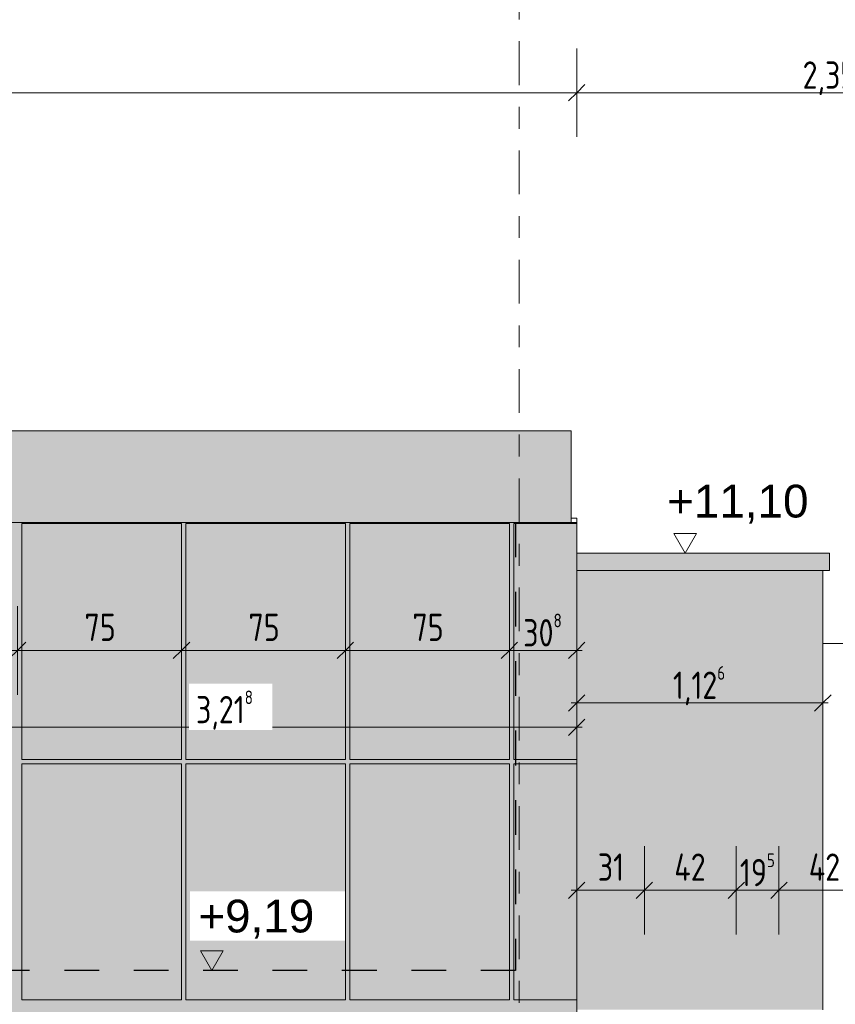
# Model space of a CAD drawing. Header units: metres. Extents: x -25 to 103, y -11 to 869.
# Tile 82 of 86: x 13.45 to 17.18, y 6.24 to 10.75. Entities that reach past the tile are written whole.
import ezdxf

# ---------------------------------------------------------------- set-up
doc = ezdxf.new("R2010")
doc.units = ezdxf.units.M
doc.header["$XCLIPFRAME"] = 2
doc.linetypes.add('_Rasterlinie_', pattern=[0.375, 0.2, -0.05, 0.075, -0.05])
doc.linetypes.add('Dash', pattern=[0.3175, 0.15875, -0.15875])
for name, color, linetype, lineweight in [('A_Bem', 7, 'Continuous', 5), ('A_Bem-50', 7, 'Continuous', 5), ('A_Geschossdecken', 7, 'Continuous', 5), ('A_Hoehenkoten', 124, 'Continuous', 5), ('A_Körper_Form', 7, 'Continuous', 5), ('A_Linien', 5, 'Continuous', 9), ('A_Raster', 128, 'Continuous', 5), ('A_Scan-Pixelbild', 213, 'Continuous', 5), ('A_Wand', 244, 'Continuous', 5), ('A_Wände_Oberflächenschraffur', 244, 'Continuous', 5)]:
    doc.layers.add(name, color=color, linetype=linetype, lineweight=lineweight)
doc.styles.add('Arial', font='arial.ttf', dxfattribs={"height": 0.15})
doc.styles.add('ISOCPEUR', font='isocpeur.ttf', dxfattribs={"width": 0.8, "height": 0.125})
doc.dimstyles.new('BLB-Standard_2_5_Aussen', dxfattribs={"dimscale": 0.3048, "dimtxt": 0.124498, "dimasz": 0.246063, "dimexe": 0.66437, "dimexo": 0.0625, "dimgap": 0.016404, "dimtad": 1, "dimrnd": 0.001, "dimzin": 0, "dimdsep": 46, "dimtxsty": 'ISOCPEUR', "dimblk1": 'OBLIQUE', "dimblk2": 'OBLIQUE', "dimsah": 1, "dimcen": 0.09, "dimdle": 0.082021, "dimazin": 0, "dimtfac": 1, "dimtdec": 4, "dimtix": 1, "dimtmove": 0, "dimatfit": 3, "dimfxl": 0.66437, "dimfxlon": 1, "dimtvp": 1, "dimtolj": 1, "dimtzin": 0, "dimarcsym": 2})
doc.dimstyles.new('BLB-Standard_2_5_Aussen_1', dxfattribs={"dimscale": 0.3048, "dimtxt": 0.124498, "dimasz": 0.246063, "dimexe": 0.66437, "dimexo": 0.0625, "dimgap": 0.016404, "dimtad": 1, "dimdec": 1, "dimlfac": 100, "dimrnd": 0.1, "dimdsep": 46, "dimtxsty": 'ISOCPEUR', "dimblk1": 'OBLIQUE', "dimblk2": 'OBLIQUE', "dimsah": 1, "dimcen": 0.09, "dimdle": 0.082021, "dimazin": 0, "dimtfac": 1, "dimtdec": 4, "dimtix": 1, "dimtmove": 0, "dimatfit": 3, "dimfxl": 0.66437, "dimfxlon": 1, "dimtvp": 1, "dimtolj": 1, "dimtzin": 0, "dimarcsym": 2})
doc.dimstyles.new('BLB-Standard_2_5_Aussen_maskiert', dxfattribs={"dimscale": 0.3048, "dimtxt": 0.124498, "dimasz": 0.246063, "dimexe": 0.66437, "dimexo": 0.0625, "dimgap": 0.016404, "dimtad": 1, "dimrnd": 0.001, "dimzin": 0, "dimdsep": 46, "dimtxsty": 'ISOCPEUR', "dimblk1": 'OBLIQUE', "dimblk2": 'OBLIQUE', "dimsah": 1, "dimcen": 0.09, "dimdle": 0.082021, "dimazin": 0, "dimtfac": 1, "dimtdec": 4, "dimtix": 1, "dimtmove": 0, "dimatfit": 3, "dimfxl": 0.66437, "dimfxlon": 1, "dimtvp": 1, "dimtfill": 1, "dimtolj": 1, "dimtzin": 0, "dimarcsym": 2})
picture_1 = doc.add_image_def('image1.jpg', size_in_pixel=(1792, 564))

# ---------------------------------------------------------------- blocks, each defined once
blk = doc.blocks.new('DIMBLOCK53-Ansicht Belderberg')
at = {"layer": 'A_Bem-50'}
for p, q in [((12.7565, 8.0619), (12.7565, 7.6569)), ((12.7565, 7.8594), (12.7565, 8.0619)), ((13.4365, 8.0619), (13.4365, 7.6569)), ((13.4365, 7.8594), (13.4365, 8.0619)), ((12.7565, 7.8594), (13.4365, 7.8594))]:
    blk.add_line(p, q, dxfattribs=at)
at = {"layer": 'A_Bem-50', "lineweight": 9}
for p, q in [((12.7565, 7.8594), (12.794, 7.8969)), ((13.4365, 7.8594), (13.474, 7.8969)), ((12.7565, 7.8594), (12.719, 7.8219)), ((13.4365, 7.8594), (13.399, 7.8219))]:
    blk.add_line(p, q, dxfattribs=at)
at = {"layer": 'A_Bem-50', "color": 0, "insert": (13.028, 8.0277), "char_height": 0.125, "width": 0.164326, "attachment_point": 1, "line_spacing_factor": 1.149209, "style": 'ISOCPEUR'}
blk.add_mtext('68', dxfattribs=at)
blk = doc.blocks.new('_Oblique')
at = {"color": 0, "linetype": 'ByBlock', "lineweight": -2}
blk.add_line((-0.5, -0.5), (0.5, 0.5), dxfattribs=at)
blk = doc.blocks.new('DIMBLOCK54-Ansicht Belderberg')
at = {"layer": 'A_Bem-50'}
for p, q in [((13.4365, 8.0619), (13.4365, 7.6569)), ((13.4365, 7.8594), (13.4365, 8.0619)), ((14.1865, 8.0619), (14.1865, 7.6569)), ((14.1865, 7.8594), (14.1865, 8.0619)), ((13.4365, 7.8594), (14.1865, 7.8594))]:
    blk.add_line(p, q, dxfattribs=at)
at = {"layer": 'A_Bem-50', "lineweight": 9}
for p, q in [((13.4365, 7.8594), (13.474, 7.8969)), ((14.1865, 7.8594), (14.224, 7.8969)), ((13.4365, 7.8594), (13.399, 7.8219)), ((14.1865, 7.8594), (14.149, 7.8219))]:
    blk.add_line(p, q, dxfattribs=at)
at = {"layer": 'A_Bem-50', "color": 0, "insert": (13.743, 8.0277), "char_height": 0.125, "width": 0.164326, "attachment_point": 1, "line_spacing_factor": 1.149209, "style": 'ISOCPEUR'}
blk.add_mtext('75', dxfattribs=at)
blk = doc.blocks.new('DIMBLOCK55-Ansicht Belderberg')
at = {"layer": 'A_Bem-50'}
for p, q in [((14.1865, 8.0619), (14.1865, 7.6569)), ((14.1865, 7.8594), (14.1865, 8.0619)), ((14.9365, 8.0619), (14.9365, 7.6569)), ((14.9365, 7.8594), (14.9365, 8.0619)), ((14.1865, 7.8594), (14.9365, 7.8594))]:
    blk.add_line(p, q, dxfattribs=at)
at = {"layer": 'A_Bem-50', "lineweight": 9}
for p, q in [((14.1865, 7.8594), (14.224, 7.8969)), ((14.9365, 7.8594), (14.974, 7.8969)), ((14.1865, 7.8594), (14.149, 7.8219)), ((14.9365, 7.8594), (14.899, 7.8219))]:
    blk.add_line(p, q, dxfattribs=at)
at = {"layer": 'A_Bem-50', "color": 0, "insert": (14.493, 8.0277), "char_height": 0.125, "width": 0.164326, "attachment_point": 1, "line_spacing_factor": 1.149209, "style": 'ISOCPEUR'}
blk.add_mtext('75', dxfattribs=at)
blk = doc.blocks.new('DIMBLOCK56-Ansicht Belderberg')
at = {"layer": 'A_Bem-50'}
for p, q in [((14.9365, 8.0619), (14.9365, 7.6569)), ((14.9365, 7.8594), (14.9365, 8.0619)), ((15.6865, 8.0619), (15.6865, 7.6569)), ((15.6865, 7.8594), (15.6865, 8.0619)), ((14.9365, 7.8594), (15.6865, 7.8594))]:
    blk.add_line(p, q, dxfattribs=at)
at = {"layer": 'A_Bem-50', "lineweight": 9}
for p, q in [((14.9365, 7.8594), (14.974, 7.8969)), ((15.6865, 7.8594), (15.724, 7.8969)), ((14.9365, 7.8594), (14.899, 7.8219)), ((15.6865, 7.8594), (15.649, 7.8219))]:
    blk.add_line(p, q, dxfattribs=at)
at = {"layer": 'A_Bem-50', "color": 0, "insert": (15.243, 8.0277), "char_height": 0.125, "width": 0.164326, "attachment_point": 1, "line_spacing_factor": 1.149209, "style": 'ISOCPEUR'}
blk.add_mtext('75', dxfattribs=at)
blk = doc.blocks.new('DIMBLOCK57-Ansicht Belderberg')
at = {"layer": 'A_Bem-50'}
for p, q in [((15.6865, 8.0619), (15.6865, 7.6569)), ((15.6865, 7.8594), (15.6865, 8.0619)), ((15.9944, 8.0619), (15.9944, 7.6569)), ((15.9944, 7.8594), (15.9944, 8.0619)), ((15.6865, 7.8594), (16.0194, 7.8594))]:
    blk.add_line(p, q, dxfattribs=at)
at = {"layer": 'A_Bem-50', "lineweight": 9}
for p, q in [((15.6865, 7.8594), (15.724, 7.8969)), ((15.9944, 7.8594), (16.0319, 7.8969)), ((15.6865, 7.8594), (15.649, 7.8219)), ((15.9944, 7.8594), (15.9569, 7.8219))]:
    blk.add_line(p, q, dxfattribs=at)
at = {"layer": 'A_Bem-50', "color": 0, "insert": (15.7495, 8.0277), "char_height": 0.125, "width": 0.218106, "attachment_point": 1, "line_spacing_factor": 1.149209, "style": 'ISOCPEUR'}
blk.add_mtext('30\\A2\\H0.5x;\\S8^  ;\\H2x;', dxfattribs=at)
blk = doc.blocks.new('Höhenkoten - leer-6237472-Ansicht Belderberg')
at = {"layer": 'A_Hoehenkoten'}
for p, q in [((10.0151, 8.9549), (9.9112, 8.9549)), ((9.9632, 8.8649), (9.9112, 8.9549)), ((9.9632, 8.8649), (10.0151, 8.9549))]:
    blk.add_line(p, q, dxfattribs=at)
blk = doc.blocks.new('DIMBLOCK240-Ansicht Belderberg')
at = {"layer": 'A_Bem-50'}
for p, q in [((15.9944, 6.9645), (15.9944, 6.5595)), ((15.9944, 6.762), (15.9944, 6.9645)), ((16.3042, 6.5595), (16.3042, 6.9645)), ((15.9694, 6.762), (16.3042, 6.762)), ((16.3042, 6.762), (16.3042, 6.5595))]:
    blk.add_line(p, q, dxfattribs=at)
at = {"layer": 'A_Bem-50', "lineweight": 9}
for p, q in [((15.9944, 6.762), (15.9569, 6.7245)), ((15.9944, 6.762), (16.0319, 6.7995)), ((16.3042, 6.762), (16.2667, 6.7245)), ((16.3042, 6.762), (16.3417, 6.7995))]:
    blk.add_line(p, q, dxfattribs=at)
at = {"layer": 'A_Bem-50', "color": 0, "insert": (16.0908, 6.9303), "char_height": 0.125, "width": 0.140424, "attachment_point": 1, "line_spacing_factor": 1.149209, "style": 'ISOCPEUR'}
blk.add_mtext('31', dxfattribs=at)
blk = doc.blocks.new('DIMBLOCK241-Ansicht Belderberg')
at = {"layer": 'A_Bem-50'}
for p, q in [((16.3042, 6.5595), (16.3042, 6.9645)), ((16.7242, 6.5595), (16.7242, 6.9645)), ((16.3042, 6.762), (16.7242, 6.762)), ((16.3042, 6.762), (16.3042, 6.5595)), ((16.7242, 6.762), (16.7242, 6.5595))]:
    blk.add_line(p, q, dxfattribs=at)
at = {"layer": 'A_Bem-50', "lineweight": 9}
for p, q in [((16.3042, 6.762), (16.2667, 6.7245)), ((16.3042, 6.762), (16.3417, 6.7995)), ((16.7242, 6.762), (16.6867, 6.7245)), ((16.7242, 6.762), (16.7617, 6.7995))]:
    blk.add_line(p, q, dxfattribs=at)
at = {"layer": 'A_Bem-50', "color": 0, "insert": (16.4408, 6.9303), "char_height": 0.125, "width": 0.176277, "attachment_point": 1, "line_spacing_factor": 1.149209, "style": 'ISOCPEUR'}
blk.add_mtext('42', dxfattribs=at)
blk = doc.blocks.new('DIMBLOCK242-Ansicht Belderberg')
at = {"layer": 'A_Bem-50'}
for p, q in [((16.7242, 6.5595), (16.7242, 6.9645)), ((16.9194, 6.5595), (16.9194, 6.9645)), ((16.7242, 6.762), (16.9194, 6.762)), ((16.7242, 6.762), (16.7242, 6.5595)), ((16.9194, 6.762), (16.9194, 6.5595))]:
    blk.add_line(p, q, dxfattribs=at)
at = {"layer": 'A_Bem-50', "lineweight": 9}
for p, q in [((16.7242, 6.762), (16.6867, 6.7245)), ((16.7242, 6.762), (16.7617, 6.7995)), ((16.9194, 6.762), (16.8819, 6.7245)), ((16.9194, 6.762), (16.9569, 6.7995))]:
    blk.add_line(p, q, dxfattribs=at)
at = {"layer": 'A_Bem-50', "color": 0, "insert": (16.7409, 6.9303), "char_height": 0.125, "width": 0.194204, "attachment_point": 1, "line_spacing_factor": 1.149209, "style": 'ISOCPEUR'}
blk.add_mtext('19\\A2\\H0.5x;\\S5^  ;\\H2x;', dxfattribs=at)
blk = doc.blocks.new('DIMBLOCK243-Ansicht Belderberg')
at = {"layer": 'A_Bem-50'}
for p, q in [((16.9194, 6.5595), (16.9194, 6.9645)), ((17.3394, 6.5595), (17.3394, 6.9645)), ((16.9194, 6.762), (17.3394, 6.762)), ((16.9194, 6.762), (16.9194, 6.5595)), ((17.3394, 6.762), (17.3394, 6.5595))]:
    blk.add_line(p, q, dxfattribs=at)
at = {"layer": 'A_Bem-50', "lineweight": 9}
for p, q in [((16.9194, 6.762), (16.8819, 6.7245)), ((16.9194, 6.762), (16.9569, 6.7995)), ((17.3394, 6.762), (17.3019, 6.7245)), ((17.3394, 6.762), (17.3769, 6.7995))]:
    blk.add_line(p, q, dxfattribs=at)
at = {"layer": 'A_Bem-50', "color": 0, "insert": (17.056, 6.9303), "char_height": 0.125, "width": 0.176277, "attachment_point": 1, "line_spacing_factor": 1.149209, "style": 'ISOCPEUR'}
blk.add_mtext('42', dxfattribs=at)
blk = doc.blocks.new('DIMBLOCK247-Ansicht Belderberg')
at = {"layer": 'A_Bem-50'}
for p, q in [((15.9944, 7.8219), (15.9944, 7.4169)), ((15.9944, 7.6194), (15.9944, 7.8219)), ((17.1202, 7.8219), (17.1202, 7.4169)), ((17.1202, 7.6194), (17.1202, 7.8219)), ((15.9694, 7.6194), (17.1452, 7.6194))]:
    blk.add_line(p, q, dxfattribs=at)
at = {"layer": 'A_Bem-50', "lineweight": 9}
for p, q in [((15.9944, 7.6194), (15.9569, 7.5819)), ((15.9944, 7.6194), (16.0319, 7.6569)), ((17.1202, 7.6194), (17.0827, 7.5819)), ((17.1202, 7.6194), (17.1577, 7.6569))]:
    blk.add_line(p, q, dxfattribs=at)
at = {"layer": 'A_Bem-50', "color": 0, "insert": (16.4347, 7.7877), "char_height": 0.125, "width": 0.294293, "attachment_point": 1, "line_spacing_factor": 1.149209, "style": 'ISOCPEUR'}
blk.add_mtext('1,12\\A2\\H0.5x;\\S6^  ;\\H2x;', dxfattribs=at)
blk = doc.blocks.new('DIMBLOCK252-Ansicht Belderberg')
at = {"layer": 'A_Bem-50'}
for p, q in [((-20.0259, 10.2093), (-20.0259, 10.6143)), ((15.9944, 10.2093), (15.9944, 10.6143)), ((-20.0259, 10.4118), (15.9944, 10.4118)), ((-20.0259, 10.4118), (-20.0259, 10.2093)), ((15.9944, 10.4118), (15.9944, 10.2093))]:
    blk.add_line(p, q, dxfattribs=at)
at = {"layer": 'A_Bem-50', "lineweight": 9}
for p, q in [((-20.0259, 10.4118), (-20.0634, 10.3743)), ((-20.0259, 10.4118), (-19.9884, 10.4493)), ((15.9944, 10.4118), (15.9569, 10.3743)), ((15.9944, 10.4118), (16.0319, 10.4493))]:
    blk.add_line(p, q, dxfattribs=at)
at = {"layer": 'A_Bem-50', "color": 0, "insert": (-2.1702, 10.5801), "char_height": 0.125, "width": 0.370481, "attachment_point": 1, "line_spacing_factor": 1.149209, "style": 'ISOCPEUR'}
blk.add_mtext('36,02', dxfattribs=at)
blk = doc.blocks.new('DIMBLOCK253-Ansicht Belderberg')
at = {"layer": 'A_Bem-50'}
for p, q in [((15.9944, 10.2093), (15.9944, 10.6143)), ((18.3462, 10.2093), (18.3462, 10.6143)), ((15.9944, 10.4118), (18.3712, 10.4118)), ((15.9944, 10.4118), (15.9944, 10.2093)), ((18.3462, 10.4118), (18.3462, 10.2093))]:
    blk.add_line(p, q, dxfattribs=at)
at = {"layer": 'A_Bem-50', "lineweight": 9}
for p, q in [((15.9944, 10.4118), (15.9569, 10.3743)), ((15.9944, 10.4118), (16.0319, 10.4493)), ((18.3462, 10.4118), (18.3087, 10.3743)), ((18.3462, 10.4118), (18.3837, 10.4493))]:
    blk.add_line(p, q, dxfattribs=at)
at = {"layer": 'A_Bem-50', "color": 0, "insert": (17.0277, 10.5801), "char_height": 0.125, "width": 0.342097, "attachment_point": 1, "line_spacing_factor": 1.149209, "style": 'ISOCPEUR'}
blk.add_mtext('2,35\\A2\\H0.5x;\\S2^  ;\\H2x;', dxfattribs=at)
blk = doc.blocks.new('DIMBLOCK257-Ansicht Belderberg')
at = {"layer": 'A_Bem-50'}
for p, q in [((12.7765, 7.7103), (12.7765, 7.3053)), ((12.7765, 7.5078), (12.7765, 7.7103)), ((15.9944, 7.7103), (15.9944, 7.3053)), ((15.9944, 7.5078), (15.9944, 7.7103)), ((12.7765, 7.5078), (16.0194, 7.5078))]:
    blk.add_line(p, q, dxfattribs=at)
at = {"layer": 'A_Bem-50', "lineweight": 9}
for p, q in [((12.7765, 7.5078), (12.814, 7.5453)), ((15.9944, 7.5078), (16.0319, 7.5453)), ((12.7765, 7.5078), (12.739, 7.4703)), ((15.9944, 7.5078), (15.9569, 7.4703))]:
    blk.add_line(p, q, dxfattribs=at)
at = {"layer": 'A_Bem-50', "color": 0, "insert": (14.2528, 7.6761), "char_height": 0.125, "width": 0.318195, "attachment_point": 1, "line_spacing_factor": 1.149209, "style": 'ISOCPEUR', "bg_fill": 3, "box_fill_scale": 1.25, "bg_fill_color": 256, "bg_fill_true_color": 13158600, "bg_fill_transparency": 0}
blk.add_mtext('3,21\\A2\\H0.5x;\\S8^  ;\\H2x;', dxfattribs=at)

msp = doc.modelspace()

# ---------------------------------------------------------------- hatches: boundary and pattern name
at = {"layer": 'A_Geschossdecken'}
for points in [[(-2.4393, 8.4449), (15.9688, 8.4449), (15.9688, 8.8649), (-20.0259, 8.8649), (-20.0259, 8.4449), (-2.7428, 8.4449)], [(15.9688, 8.4449), (15.9688, 8.4649), (15.9688, 8.4467)], [(16.6823, 8.2249), (17.1502, 8.2249), (17.1502, 8.3049), (15.9944, 8.3049), (15.9944, 8.2249)]]:
    msp.add_hatch(color=8, dxfattribs=at).paths.add_polyline_path(points, flags=0)
at = {"layer": 'A_Wände_Oberflächenschraffur'}
h = msp.add_hatch(color=41, dxfattribs=at)
h.paths.add_polyline_path([(15.7065, -4.0477), (15.7065, -2.8903), (15.9944, -2.8903), (15.9944, -2.8703), (15.7065, -2.8703), (15.7065, -1.7903), (15.9944, -1.7903), (15.9944, -1.7703), (15.7065, -1.7703), (15.7065, -0.7353), (15.9944, -0.7353), (15.9944, -0.7153), (15.7065, -0.7153), (15.7065, 0.2397), (15.9944, 0.2397), (15.9944, 0.2597), (15.7065, 0.2597), (15.7065, 1.2197), (15.9944, 1.2197), (15.9944, 1.2397), (15.7065, 1.2397), (15.7069, 2.2247), (15.9944, 2.2247), (15.9944, 2.2447), (15.7065, 2.2447), (15.7065, 3.2047), (15.9944, 3.2049), (15.9944, 3.2247), (15.7065, 3.2247), (15.7069, 4.1772), (15.9944, 4.1772), (15.9944, 4.1972), (15.7065, 4.1972), (15.7069, 5.1522), (15.9944, 5.1522), (15.9944, 5.1722), (15.7065, 5.1722), (15.7068, 6.2401), (15.9944, 6.2401), (15.9944, 6.2601), (15.7065, 6.2601), (15.7065, 7.3401), (15.9944, 7.3401), (15.9944, 7.3601), (15.7065, 7.3601), (15.7065, 8.4401), (15.9944, 8.4401), (15.9944, 8.4449), (12.7265, 8.4449), (12.7265, 8.4401), (12.7565, 8.4401), (12.7565, 7.3601), (12.7265, 7.3601), (12.7265, 7.3401), (12.7565, 7.3401), (12.7565, 6.2601), (12.7265, 6.2601), (12.7265, 6.2401), (13.4365, 6.2401), (13.4365, 5.1722), (12.7765, 5.1722), (12.7765, 5.1522), (13.4365, 5.1522), (13.4365, 4.1972), (12.7765, 4.1972), (12.7765, 4.1772), (13.4365, 4.1772), (13.4365, 3.2247), (12.7765, 3.2247), (12.7765, 3.2047), (13.4365, 3.2047), (13.4365, 2.2447), (12.7765, 2.2447), (12.7765, 2.2247), (13.4365, 2.2247), (13.4361, 1.2397), (12.7765, 1.2397), (12.7765, 1.2197), (13.4365, 1.2197), (13.4361, 0.2597), (12.7765, 0.2597), (12.7769, 0.2397), (13.4365, 0.2397), (13.4361, -0.7153), (12.7765, -0.7153), (12.7769, -0.7353), (13.4365, -0.7353), (13.4365, -1.7703), (12.7765, -1.7703), (12.7765, -1.7903), (13.4365, -1.7903), (13.4361, -2.8703), (12.7765, -2.8703), (12.7765, -1.7903), (12.7565, -1.7903), (12.7561, -2.8703), (12.7265, -2.8703), (12.7265, -2.8903), (12.7565, -2.8903), (12.7565, -3.9567), (12.7765, -3.9574), (12.7768, -2.8903), (13.4365, -2.8903), (13.4365, -3.9786), (13.4565, -3.9793), (13.4568, -2.8903), (14.1865, -2.8903), (14.1865, -4.0028), (14.2065, -4.0034), (14.2068, -2.8903), (14.9365, -2.8903), (14.9369, -4.0267), (14.9565, -4.0272), (14.9565, -2.8903), (15.6865, -2.8903), (15.6865, -4.0472)], flags=0)
h.paths.add_polyline_path([(15.6865, -2.8703), (14.9565, -2.8703), (14.9565, -1.7903), (15.6865, -1.7903), (15.6865, -2.5954)], flags=0)
h.paths.add_polyline_path([(14.2065, -2.8703), (14.2069, -1.7903), (14.9365, -1.7903), (14.9365, -2.8703)], flags=0)
h.paths.add_polyline_path([(13.6938, -2.8703), (13.4565, -2.8703), (13.4569, -1.7903), (14.1865, -1.7903), (14.1861, -2.8703)], flags=0)
h.paths.add_polyline_path([(14.9565, -1.7703), (14.9565, -0.7353), (15.6865, -0.7353), (15.6865, -1.7703), (14.9568, -1.7703)], flags=0)
h.paths.add_polyline_path([(14.2065, -1.7703), (14.2069, -0.7353), (14.9365, -0.7353), (14.9365, -1.7703)], flags=0)
h.paths.add_polyline_path([(14.1861, -1.7703), (13.4565, -1.7703), (13.4569, -0.7353), (14.1865, -0.7353), (14.1865, -1.7703)], flags=0)
h.paths.add_polyline_path([(14.1861, -0.7153), (13.4565, -0.7153), (13.4569, 0.2397), (14.1865, 0.2397), (14.1865, -0.7153)], flags=0)
h.paths.add_polyline_path([(15.188, -0.7153), (14.9565, -0.7153), (14.9565, 0.2397), (15.6865, 0.2397), (15.6865, -0.7153), (15.6278, -0.7153)], flags=0)
h.paths.add_polyline_path([(14.2065, -0.7153), (14.2069, 0.2397), (14.9365, 0.2397), (14.9365, -0.7153)], flags=0)
h.paths.add_polyline_path([(15.6865, 0.2597), (14.9565, 0.2597), (14.9565, 1.2197), (15.6865, 1.2197), (15.6865, 0.6509)], flags=0)
h.paths.add_polyline_path([(14.9365, 0.2597), (14.2065, 0.2597), (14.2069, 1.2197), (14.9365, 1.2197), (14.9365, 0.6509)], flags=0)
h.paths.add_polyline_path([(14.1861, 0.2597), (13.4565, 0.2597), (13.4565, 1.2197), (14.1865, 1.2197), (14.1865, 0.2597)], flags=0)
h.paths.add_polyline_path([(15.6865, 1.2397), (14.9565, 1.2397), (14.9569, 2.2247), (15.6865, 2.2247), (15.6865, 1.2596)], flags=0)
h.paths.add_polyline_path([(13.4565, 1.2397), (13.4565, 2.2247), (14.1865, 2.2247), (14.1861, 1.2397), (13.6938, 1.2397)], flags=0)
h.paths.add_polyline_path([(14.2065, 1.2397), (14.2065, 2.2247), (14.9365, 2.2247), (14.9365, 1.2397), (14.2541, 1.2397)], flags=0)
h.paths.add_polyline_path([(14.1865, 2.2447), (13.4565, 2.2447), (13.4565, 3.2047), (14.1865, 3.2047), (14.1865, 2.274)], flags=0)
h.paths.add_polyline_path([(14.2065, 2.2447), (14.2065, 3.2047), (14.9365, 3.2047), (14.9365, 2.2447), (14.4409, 2.2447)], flags=0)
h.paths.add_polyline_path([(15.6278, 2.2447), (14.9565, 2.2447), (14.9569, 3.2047), (15.6865, 3.2047), (15.6865, 2.2447)], flags=0)
h.paths.add_polyline_path([(15.6278, 3.2247), (14.9565, 3.2247), (14.9565, 4.1772), (15.6865, 4.1772), (15.6861, 3.2247)], flags=0)
h.paths.add_polyline_path([(14.1865, 3.2247), (13.4565, 3.2247), (13.4565, 4.1772), (14.1865, 4.1772), (14.1865, 3.8972)], flags=0)
h.paths.add_polyline_path([(14.9361, 3.2247), (14.2065, 3.2247), (14.2065, 4.1772), (14.9365, 4.1772), (14.9365, 3.2247)], flags=0)
h.paths.add_polyline_path([(15.188, 4.1972), (14.9565, 4.1972), (14.9569, 5.1522), (15.6865, 5.1522), (15.6865, 4.1972), (15.6278, 4.1972)], flags=0)
h.paths.add_polyline_path([(14.9365, 4.1972), (14.2065, 4.1972), (14.2065, 5.1522), (14.9365, 5.1522)], flags=0)
h.paths.add_polyline_path([(14.1865, 4.1972), (13.4565, 4.1972), (13.4565, 5.1522), (14.1865, 5.1522)], flags=0)
h.paths.add_polyline_path([(14.9361, 5.1722), (14.2065, 5.1722), (14.2065, 6.2401), (14.9365, 6.2401), (14.9365, 5.1722)], flags=0)
h.paths.add_polyline_path([(14.9565, 5.1722), (14.9568, 6.2401), (15.6865, 6.2401), (15.6861, 5.1722), (15.188, 5.1722)], flags=0)
h.paths.add_polyline_path([(13.6938, 5.1722), (13.4565, 5.1722), (13.4565, 6.2401), (14.1865, 6.2401), (14.1865, 5.1722)], flags=0)
h.paths.add_polyline_path([(15.6278, 6.2601), (14.9565, 6.2601), (14.9565, 7.3401), (15.6865, 7.3401), (15.6861, 6.2601)], flags=0)
h.paths.add_polyline_path([(14.1865, 6.2601), (13.4565, 6.2601), (13.4565, 7.3401), (14.1865, 7.3401), (14.1865, 7.1434)], flags=0)
h.paths.add_polyline_path([(14.9365, 6.2601), (14.2065, 6.2601), (14.2065, 7.3401), (14.9365, 7.3401), (14.9365, 7.1434)], flags=0)
h.paths.add_polyline_path([(12.7965, 6.2601), (12.7765, 6.2601), (12.7765, 7.3401), (13.4365, 7.3401), (13.4365, 6.2601)], flags=0)
h.paths.add_polyline_path([(14.9365, 7.3601), (14.2065, 7.3601), (14.2065, 8.4401), (14.9365, 8.4401)], flags=0)
h.paths.add_polyline_path([(15.6861, 7.3601), (14.9565, 7.3601), (14.9565, 8.4401), (15.6865, 8.4401), (15.6865, 7.3601)], flags=0)
h.paths.add_polyline_path([(13.6938, 7.3601), (13.4565, 7.3601), (13.4565, 8.4401), (14.1865, 8.4401), (14.1865, 7.3601)], flags=0)
h.paths.add_polyline_path([(12.7765, 7.3601), (12.7765, 8.4401), (13.4365, 8.4401), (13.4365, 7.3601)], flags=0)
at = {"layer": 'A_Wände_Oberflächenschraffur', "lineweight": 9}
h = msp.add_hatch(color=31, dxfattribs=at)
h.paths.add_polyline_path([(15.9237, -4.049), (15.9944, -4.049), (15.9944, -2.8903), (15.7065, -2.8903), (15.7065, -4.0477), (15.7528, -4.049), (15.9218, -4.049)], flags=0)
h.paths.add_polyline_path([(15.6865, -4.0472), (15.6865, -2.8903), (14.9565, -2.8903), (14.9565, -4.0272), (15.6278, -4.0456)], flags=0)
h.paths.add_polyline_path([(14.9365, -4.0266), (14.9365, -2.8903), (14.2065, -2.8903), (14.2065, -4.0034), (14.9222, -4.0263)], flags=0)
h.paths.add_polyline_path([(14.1865, -4.0028), (14.1865, -2.8903), (13.4565, -2.8903), (13.4565, -3.9793), (13.6938, -3.9869)], flags=0)
h.paths.add_polyline_path([(13.4365, -3.9786), (13.4365, -2.8903), (12.7765, -2.8903), (12.7765, -3.9574), (12.8277, -3.959)], flags=0)
h.paths.add_polyline_path([(12.7565, -3.9567), (12.7565, -2.8903), (12.7265, -2.8903), (12.7265, -3.9557), (12.7541, -3.9566)], flags=0)
h.paths.add_polyline_path([(12.7265, -2.8703), (12.7565, -2.8703), (12.7565, -1.7903), (12.7265, -1.7903), (12.7265, -2.7865)], flags=0)
h.paths.add_polyline_path([(15.9352, -2.8703), (15.9944, -2.8703), (15.9944, -1.7903), (15.7065, -1.7903), (15.7065, -2.8703), (15.9237, -2.8703)], flags=0)
h.paths.add_polyline_path([(12.7765, -2.8703), (13.4365, -2.8703), (13.4365, -1.7903), (12.7765, -1.7903), (12.7765, -2.7865)], flags=0)
h.paths.add_polyline_path([(13.6938, -2.8703), (14.1865, -2.8703), (14.1865, -1.7903), (13.4565, -1.7903), (13.4565, -2.8703)], flags=0)
h.paths.add_polyline_path([(15.6278, -2.8703), (15.6865, -2.8703), (15.6865, -1.7903), (14.9565, -1.7903), (14.9565, -2.8703), (15.188, -2.8703)], flags=0)
h.paths.add_polyline_path([(14.9365, -2.8703), (14.9365, -1.7903), (14.2065, -1.7903), (14.2065, -2.8703)], flags=0)
h.paths.add_polyline_path([(14.9565, -1.7703), (15.6865, -1.7703), (15.6865, -0.7353), (14.9565, -0.7353), (14.9565, -0.9723)], flags=0)
h.paths.add_polyline_path([(14.9365, -1.7703), (14.9365, -0.7353), (14.2065, -0.7353), (14.2065, -1.7703)], flags=0)
h.paths.add_polyline_path([(13.6938, -1.7703), (14.1865, -1.7703), (14.1865, -0.7353), (13.4565, -0.7353), (13.4565, -1.7703)], flags=0)
h.paths.add_polyline_path([(15.9237, -1.7703), (15.9944, -1.7703), (15.9944, -0.7353), (15.7065, -0.7353), (15.7065, -1.7703)], flags=0)
h.paths.add_polyline_path([(13.4365, -1.7703), (13.4365, -0.7353), (12.7765, -0.7353), (12.7765, -1.7703)], flags=0)
h.paths.add_polyline_path([(15.9237, -0.7153), (15.9944, -0.7153), (15.9944, 0.2397), (15.7065, 0.2397), (15.7065, -0.7153)], flags=0)
h.paths.add_polyline_path([(15.6865, -0.7153), (15.6865, 0.2397), (14.9565, 0.2397), (14.9565, -0.7153), (15.6278, -0.7153)], flags=0)
h.paths.add_polyline_path([(13.6938, -0.7153), (14.1865, -0.7153), (14.1865, 0.2397), (13.4565, 0.2397), (13.4565, -0.7153)], flags=0)
h.paths.add_polyline_path([(14.2065, -0.7153), (14.9365, -0.7153), (14.9365, 0.2397), (14.2065, 0.2397), (14.2065, -0.1607)], flags=0)
h.paths.add_polyline_path([(12.7765, -0.7153), (13.4365, -0.7153), (13.4365, 0.2397), (12.7765, 0.2397), (12.7765, -0.1607)], flags=0)
h.paths.add_polyline_path([(14.9365, 0.2597), (14.9365, 1.2197), (14.2065, 1.2197), (14.2065, 0.2597)], flags=0)
h.paths.add_polyline_path([(15.9906, 0.2597), (15.9944, 0.2597), (15.9944, 1.2197), (15.7065, 1.2197), (15.7065, 0.2597), (15.9512, 0.2597)], flags=0)
h.paths.add_polyline_path([(14.9565, 0.2597), (15.6865, 0.2597), (15.6865, 1.2197), (14.9565, 1.2197), (14.9565, 0.6509)], flags=0)
h.paths.add_polyline_path([(13.6938, 0.2597), (14.1865, 0.2597), (14.1865, 1.2197), (13.4565, 1.2197), (13.4565, 0.2597)], flags=0)
h.paths.add_polyline_path([(13.4365, 0.2597), (13.4365, 1.2197), (12.7765, 1.2197), (12.7765, 0.2597)], flags=0)
h.paths.add_polyline_path([(15.5616, 1.2397), (15.6865, 1.2397), (15.6865, 2.2247), (14.9565, 2.2247), (14.9565, 1.2397), (15.2264, 1.2397)], flags=0)
h.paths.add_polyline_path([(14.9365, 1.2397), (14.9365, 2.2247), (14.2065, 2.2247), (14.2065, 1.2397), (14.4409, 1.2397)], flags=0)
h.paths.add_polyline_path([(14.1865, 1.2397), (14.1865, 2.2247), (13.4565, 2.2247), (13.4565, 1.2397), (14.0674, 1.2397)], flags=0)
h.paths.add_polyline_path([(15.7065, 1.2397), (15.9944, 1.2397), (15.9944, 2.2247), (15.7065, 2.2247), (15.7065, 1.2596)], flags=0)
h.paths.add_polyline_path([(12.9467, 1.2397), (13.4365, 1.2397), (13.4365, 2.2247), (12.7765, 2.2247), (12.7765, 1.2397)], flags=0)
h.paths.add_polyline_path([(15.9644, 2.2447), (15.9944, 2.2447), (15.9944, 3.2047), (15.7065, 3.2047), (15.7065, 2.2447), (15.9352, 2.2447)], flags=0)
h.paths.add_polyline_path([(15.6865, 2.2447), (15.6865, 3.2047), (14.9565, 3.2047), (14.9565, 2.2447), (15.6278, 2.2447)], flags=0)
h.paths.add_polyline_path([(14.0674, 2.2447), (14.1865, 2.2447), (14.1865, 3.2047), (13.4565, 3.2047), (13.4565, 2.2447), (13.6938, 2.2447)], flags=0)
h.paths.add_polyline_path([(14.2065, 2.2447), (14.9365, 2.2447), (14.9365, 3.2047), (14.2065, 3.2047), (14.2065, 2.274)], flags=0)
h.paths.add_polyline_path([(13.4365, 2.2447), (13.4365, 3.2047), (12.7765, 3.2047), (12.7765, 2.2447), (13.3202, 2.2447)], flags=0)
h.paths.add_polyline_path([(14.9565, 3.2247), (15.6865, 3.2247), (15.6865, 4.1772), (14.9565, 4.1772), (14.9565, 3.8972)], flags=0)
h.paths.add_polyline_path([(15.9944, 3.2247), (15.9944, 4.1772), (15.7065, 4.1772), (15.7065, 3.2247)], flags=0)
h.paths.add_polyline_path([(13.6938, 3.2247), (14.1865, 3.2247), (14.1865, 4.1772), (13.4565, 4.1772), (13.4565, 3.2247)], flags=0)
h.paths.add_polyline_path([(14.2065, 3.2247), (14.9365, 3.2247), (14.9365, 4.1772), (14.2065, 4.1772), (14.2065, 3.8972)], flags=0)
h.paths.add_polyline_path([(12.7765, 3.2247), (13.4365, 3.2247), (13.4365, 4.1772), (12.7765, 4.1772), (12.7765, 3.8972)], flags=0)
h.paths.add_polyline_path([(15.9944, 4.1972), (15.9944, 5.1522), (15.7065, 5.1522), (15.7065, 4.1972)], flags=0)
h.paths.add_polyline_path([(15.6278, 4.1972), (15.6865, 4.1972), (15.6865, 5.1522), (14.9565, 5.1522), (14.9565, 4.1972), (15.188, 4.1972)], flags=0)
h.paths.add_polyline_path([(12.7765, 4.1972), (13.4365, 4.1972), (13.4365, 5.1522), (12.7765, 5.1522), (12.7765, 4.7087)], flags=0)
h.paths.add_polyline_path([(13.4565, 4.1972), (14.1865, 4.1972), (14.1865, 5.1522), (13.4565, 5.1522), (13.4565, 4.7087)], flags=0)
h.paths.add_polyline_path([(14.2065, 4.1972), (14.9365, 4.1972), (14.9365, 5.1522), (14.2065, 5.1522)], flags=0)
h.paths.add_polyline_path([(14.2065, 5.1722), (14.9365, 5.1722), (14.9365, 6.2401), (14.2065, 6.2401), (14.2065, 5.5203)], flags=0)
h.paths.add_polyline_path([(13.6938, 5.1722), (14.1865, 5.1722), (14.1865, 6.2401), (13.4565, 6.2401), (13.4565, 5.1722)], flags=0)
h.paths.add_polyline_path([(15.6865, 5.1722), (15.6865, 6.2401), (14.9565, 6.2401), (14.9565, 5.1722), (15.6278, 5.1722)], flags=0)
h.paths.add_polyline_path([(13.4365, 5.1722), (13.4365, 6.2401), (12.7765, 6.2401), (12.7765, 5.1722)], flags=0)
h.paths.add_polyline_path([(15.7065, 5.1722), (15.9944, 5.1722), (15.9944, 6.2401), (15.7065, 6.2401), (15.7065, 5.5203)], flags=0)
h.paths.add_polyline_path([(13.4565, 6.2601), (14.1865, 6.2601), (14.1865, 7.3401), (13.4565, 7.3401), (13.4565, 7.1434)], flags=0)
h.paths.add_polyline_path([(12.7765, 6.2601), (13.4365, 6.2601), (13.4365, 7.3401), (12.7765, 7.3401), (12.7765, 7.1434)], flags=0)
h.paths.add_polyline_path([(12.7265, 6.2601), (12.7565, 6.2601), (12.7565, 7.3401), (12.7265, 7.3401), (12.7265, 7.1434)], flags=0)
h.paths.add_polyline_path([(15.6865, 6.2601), (15.6865, 7.3401), (14.9565, 7.3401), (14.9565, 6.2601), (15.6278, 6.2601)], flags=0)
h.paths.add_polyline_path([(15.9944, 6.2601), (15.9944, 7.3401), (15.7065, 7.3401), (15.7065, 6.2601), (15.9778, 6.2601)], flags=0)
h.paths.add_polyline_path([(14.9365, 6.2601), (14.9365, 7.3401), (14.2065, 7.3401), (14.2065, 6.2601)], flags=0)
h.paths.add_polyline_path([(15.6865, 7.3601), (15.6865, 8.4401), (14.9565, 8.4401), (14.9565, 7.3601), (15.6278, 7.3601)], flags=0)
h.paths.add_polyline_path([(15.819, 7.3601), (15.9944, 7.3601), (15.9944, 8.4401), (15.7065, 8.4401), (15.7065, 7.3601), (15.727, 7.3601)], flags=0)
h.paths.add_polyline_path([(13.6938, 7.3601), (14.1865, 7.3601), (14.1865, 8.4401), (13.4565, 8.4401), (13.4565, 7.3601)], flags=0)
h.paths.add_polyline_path([(14.9365, 7.3601), (14.9365, 8.4401), (14.2065, 8.4401), (14.2065, 7.3601)], flags=0)
h.paths.add_polyline_path([(12.7765, 7.3601), (13.4365, 7.3601), (13.4365, 8.4401), (12.7765, 8.4401), (12.7765, 7.955)], flags=0)
h.paths.add_polyline_path([(12.7265, 7.3601), (12.7565, 7.3601), (12.7565, 8.4401), (12.7265, 8.4401), (12.7265, 7.955)], flags=0)
h = msp.add_hatch(color=57, dxfattribs=at)
h.paths.add_polyline_path([(16.5412, 2.3349), (16.5412, 2.3649), (16.5097, 2.3649), (16.5097, 2.4191), (16.6197, 2.4249), (16.6863, 2.461), (16.7242, 2.4775), (16.7242, 2.5649), (16.3042, 2.5649), (16.3042, 2.3349), (16.5399, 2.3349)], flags=0)
h.paths.add_polyline_path([(17.1202, 2.5121), (17.1202, 2.5649), (16.9194, 2.5649), (16.9194, 2.5241), (16.9357, 2.5251), (16.9832, 2.5268), (17.0447, 2.5237), (17.0652, 2.5214), (17.0913, 2.5175), (17.1172, 2.5126)], flags=0)
h.paths.add_polyline_path([(16.3042, 2.7649), (16.7242, 2.7649), (16.7242, 3.2049), (16.3042, 3.2049), (16.3042, 3.0856)], flags=0)
h.paths.add_polyline_path([(16.9194, 2.7649), (17.1202, 2.7649), (17.1202, 3.2049), (16.9194, 3.2049), (16.9194, 3.0856)], flags=0)
h.paths.add_polyline_path([(16.6823, 3.3949), (16.7242, 3.3949), (16.7242, 3.8349), (16.3042, 3.8349), (16.3042, 3.3949)], flags=0)
h.paths.add_polyline_path([(16.9194, 3.3949), (17.1202, 3.3949), (17.1202, 3.8349), (16.9194, 3.8349)], flags=0)
h.paths.add_polyline_path([(16.9194, 4.0149), (17.1202, 4.0149), (17.1202, 4.4549), (16.9194, 4.4549)], flags=0)
h.paths.add_polyline_path([(16.3042, 4.0149), (16.7242, 4.0149), (16.7242, 4.4549), (16.3042, 4.4549)], flags=0)
h.paths.add_polyline_path([(16.4329, 4.6449), (16.7242, 4.6449), (16.7242, 5.0849), (16.3042, 5.0849), (16.3042, 4.6449)], flags=0)
h.paths.add_polyline_path([(17.1202, 4.6449), (17.1202, 5.0849), (16.9194, 5.0849), (16.9194, 4.6449)], flags=0)
h.paths.add_polyline_path([(16.9194, 5.2649), (17.1202, 5.2649), (17.1202, 5.7049), (16.9194, 5.7049), (16.9194, 5.5203)], flags=0)
h.paths.add_polyline_path([(16.7242, 5.2649), (16.7242, 5.7049), (16.3042, 5.7049), (16.3042, 5.2649), (16.6823, 5.2649)], flags=0)
h.paths.add_polyline_path([(16.9194, 6.2149), (17.1202, 6.2149), (17.1202, 8.2249), (15.9944, 8.2249), (15.9944, 6.2149), (16.7242, 6.2149)], flags=0)

# ---------------------------------------------------------------- linework, layer by layer
at = {"layer": 'A_Geschossdecken', "color": 250, "lineweight": 9}
for p, q in [((-20.0259, 8.8649), (15.9688, 8.8649)), ((15.9688, 8.8649), (15.9688, 8.4449)), ((15.9688, 8.4649), (15.9688, 8.4449)), ((15.9944, 8.3049), (17.1502, 8.3049)), ((17.1502, 8.3049), (17.1502, 8.2249)), ((17.1502, 8.2249), (15.9944, 8.2249))]:
    msp.add_line(p, q, dxfattribs=at)
at = {"layer": 'A_Körper_Form', "color": 253, "lineweight": 9}
msp.add_line((18.3427, 7.8915), (17.1202, 7.8915), dxfattribs=at)
at = {"layer": 'A_Linien', "color": 10, "linetype": 'Dash', "lineweight": 25}
for p, q in [((15.7144, 8.4449), (15.7144, 6.3949)), ((15.7144, 6.3949), (-19.7259, 6.3949))]:
    msp.add_line(p, q, dxfattribs=at)
at = {"layer": 'A_Raster', "linetype": '_Rasterlinie_', "lineweight": 9}
msp.add_line((15.7316, -11.0531), (15.7316, 14.615), dxfattribs=at)
at = {"layer": 'A_Wand', "color": 250, "lineweight": 9}
for p, q in [((-20.0259, 8.4449), (15.9944, 8.4449)), ((14.1865, 8.4401), (13.4565, 8.4401)), ((13.4565, 8.4401), (13.4565, 7.3601)), ((14.1865, 7.3601), (14.1865, 8.4401)), ((14.9365, 8.4401), (14.2065, 8.4401)), ((14.2065, 8.4401), (14.2065, 7.3601)), ((14.9365, 7.3601), (14.9365, 8.4401)), ((15.6865, 8.4401), (14.9565, 8.4401)), ((14.9565, 8.4401), (14.9565, 7.3601)), ((15.6865, 7.3601), (15.6865, 8.4401)), ((15.9944, 8.4401), (15.7065, 8.4401)), ((15.7065, 8.4401), (15.7065, 7.3601)), ((15.9688, 8.4649), (15.9944, 8.4649)), ((15.9944, 4.1972), (15.9944, 8.4649)), ((17.1202, 6.2149), (17.1202, 8.2249)), ((13.4565, 7.3601), (14.1865, 7.3601)), ((14.2065, 7.3601), (14.9365, 7.3601)), ((14.9565, 7.3601), (15.6865, 7.3601)), ((15.7065, 7.3601), (15.9944, 7.3601)), ((14.1865, 7.3401), (13.4565, 7.3401)), ((13.4565, 7.3401), (13.4565, 6.2601)), ((14.1865, 6.2601), (14.1865, 7.3401)), ((14.2065, 7.3401), (14.2065, 6.2601)), ((14.9365, 7.3401), (14.2065, 7.3401)), ((14.9365, 6.2601), (14.9365, 7.3401)), ((15.6865, 7.3401), (14.9565, 7.3401)), ((14.9565, 7.3401), (14.9565, 6.2601)), ((15.6865, 6.2601), (15.6865, 7.3401)), ((15.9944, 7.3401), (15.7065, 7.3401)), ((15.7065, 7.3401), (15.7065, 6.2601)), ((13.4565, 6.2601), (14.1865, 6.2601)), ((14.2065, 6.2601), (14.9365, 6.2601)), ((14.9565, 6.2601), (15.6865, 6.2601)), ((15.7065, 6.2601), (15.9944, 6.2601))]:
    msp.add_line(p, q, dxfattribs=at)

# ---------------------------------------------------------------- block references
at = {"layer": 'A_Hoehenkoten', "extrusion": (0, 0, -1)}
for p in [(-26.4532, -0.56), (-24.288, -2.47)]:
    msp.add_blockref('Höhenkoten - leer-6237472-Ansicht Belderberg', p, dxfattribs=at)

# ---------------------------------------------------------------- dimensions: what is measured, and where the dimension line sits
at = {"layer": 'A_Bem'}
for base, p1, p2, dimstyle, override, picture, middle in [((15.9944, 10.4118), (-20.0259, 10.2093), (15.9944, 10.2093), 'BLB-Standard_2_5_Aussen', {"dimpost": '<>', "dimfxl": 36.020317}, 'DIMBLOCK252-Ansicht Belderberg', (-2.0158, 10.4793)), ((13.4365, 7.8594), (12.7565, 8.0619), (13.4365, 8.0619), 'BLB-Standard_2_5_Aussen_1', {"dimpost": '<>', "dimfxl": 0.68}, 'DIMBLOCK53-Ansicht Belderberg', (13.0965, 7.9269)), ((14.1865, 7.8594), (13.4365, 8.0619), (14.1865, 8.0619), 'BLB-Standard_2_5_Aussen_1', {"dimpost": '<>', "dimfxl": 0.75}, 'DIMBLOCK54-Ansicht Belderberg', (13.8115, 7.9269)), ((14.9365, 7.8594), (14.1865, 8.0619), (14.9365, 8.0619), 'BLB-Standard_2_5_Aussen_1', {"dimpost": '<>', "dimfxl": 0.75}, 'DIMBLOCK55-Ansicht Belderberg', (14.5615, 7.9269)), ((15.6865, 7.8594), (14.9365, 8.0619), (15.6865, 8.0619), 'BLB-Standard_2_5_Aussen_1', {"dimpost": '<>', "dimfxl": 0.75}, 'DIMBLOCK56-Ansicht Belderberg', (15.3115, 7.9269)), ((16.3042, 6.762), (15.9944, 6.9645), (16.3042, 6.5595), 'BLB-Standard_2_5_Aussen_1', {"dimpost": '<>', "dimfxl": 0.509939}, 'DIMBLOCK240-Ansicht Belderberg', (16.1493, 6.8295)), ((16.7242, 6.762), (16.3042, 6.5595), (16.7242, 6.5595), 'BLB-Standard_2_5_Aussen_1', {"dimpost": '<>', "dimfxl": 0.42}, 'DIMBLOCK241-Ansicht Belderberg', (16.5142, 6.8295)), ((17.3394, 6.762), (16.9194, 6.5595), (17.3394, 6.5595), 'BLB-Standard_2_5_Aussen_1', {"dimpost": '<>', "dimfxl": 0.42}, 'DIMBLOCK243-Ansicht Belderberg', (17.1294, 6.8295))]:
    dim = msp.add_linear_dim(base=base, p1=p1, p2=p2, dimstyle=dimstyle, override=override, dxfattribs=at)
    dim.commit()
    dim.dimension.update_dxf_attribs({"geometry": picture, "text_midpoint": middle})
for base, p1, p2, text, dimstyle, override, picture, middle in [((18.3462, 10.4118), (15.9944, 10.2093), (18.3462, 10.2093), '\\A1;2,35\\Q;{\\A1;{\\H0.5x;\\S2^ ;}}', 'BLB-Standard_2_5_Aussen', {"dimpost": '<>', "dimfxl": 2.351789}, 'DIMBLOCK253-Ansicht Belderberg', (17.1703, 10.4918)), ((15.9944, 7.8594), (15.6865, 8.0619), (15.9944, 8.0619), '\\A1;30\\Q;{\\A1;{\\H0.5x;\\S8^ ;}}', 'BLB-Standard_2_5_Aussen_1', {"dimpost": '<>', "dimfxl": 0.307893}, 'DIMBLOCK57-Ansicht Belderberg', (15.8404, 7.9269)), ((17.1202, 7.6194), (15.9944, 7.8219), (17.1202, 7.8219), '\\A1;1,12\\Q;{\\A1;{\\H0.5x;\\S6^ ;}}', 'BLB-Standard_2_5_Aussen', {"dimpost": '<>', "dimfxl": 1.125866}, 'DIMBLOCK247-Ansicht Belderberg', (16.5573, 7.6994)), ((16.9194, 6.762), (16.7242, 6.5595), (16.9194, 6.5595), '\\A1;19\\Q;{\\A1;{\\H0.5x;\\S5^ ;}}', 'BLB-Standard_2_5_Aussen_1', {"dimpost": '<>', "dimfxl": 0.195199}, 'DIMBLOCK242-Ansicht Belderberg', (16.8218, 6.8295))]:
    dim = msp.add_linear_dim(base=base, p1=p1, p2=p2, text=text, dimstyle=dimstyle, override=override, dxfattribs=at)
    dim.commit()
    dim.dimension.update_dxf_attribs({"geometry": picture, "text_midpoint": middle})

# ---------------------------------------------------------------- pictures from other files: only their frames are drawn
at = {"layer": 'A_Scan-Pixelbild'}
image = msp.add_image(picture_1, insert=(-16.804, -1.7903), size_in_units=(29.5805, 8.0304), dxfattribs=at)
image.set_boundary_path([(-505.954, 1190.48), (-505.954, -633.421), (2390.651, -633.421), (2390.651, 1190.48), (-505.954, 1190.48)])
image.dxf.flags = 15

# ---------------------------------------------------------------- next in the draw order: texts
at = {"layer": 'A_Hoehenkoten', "char_height": 0.15, "attachment_point": 1, "line_spacing_factor": 0.941778, "style": 'Arial', "bg_fill": 3, "box_fill_scale": 1.25, "bg_fill_color": 256, "bg_fill_true_color": 13158600, "bg_fill_transparency": 0}
for s, insert, width in [('+11,10', (16.4082, 8.6178), 0.773094), ('+9,19', (14.2637, 6.7189), 0.633533)]:
    msp.add_mtext(s, dxfattribs=dict(at, insert=insert, width=width))

# ---------------------------------------------------------------- next in the draw order: dimensions: what is measured, and where the dimension line sits
at = {"layer": 'A_Bem'}
dim = msp.add_linear_dim(base=(15.9944, 7.5078), p1=(12.7765, 7.7103), p2=(15.9944, 7.7103), text='\\A1;3,21\\Q;{\\A1;{\\H0.5x;\\S8^ ;}}', dimstyle='BLB-Standard_2_5_Aussen_maskiert', override={"dimpost": '<>', "dimfxl": 3.217893}, dxfattribs=at)
dim.commit()
dim.dimension.update_dxf_attribs({"geometry": 'DIMBLOCK257-Ansicht Belderberg', "text_midpoint": (14.3854, 7.5878)})

doc.saveas('drawing.dxf')
